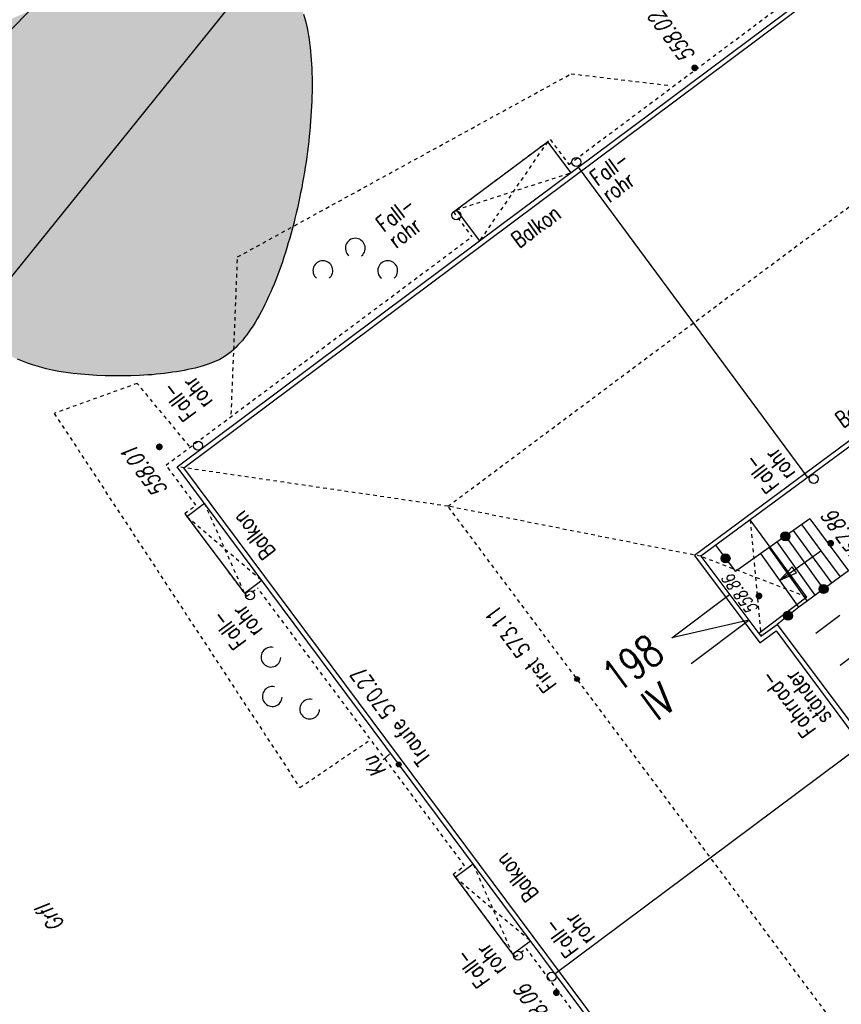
# Model space of a CAD drawing. Header units: metres. Extents: x 2 to 485, y 6 to 594.
# Tile 33 of 176: x 144 to 167, y 223 to 250. Entities that reach past the tile are written whole.
import ezdxf
from ezdxf.enums import TextEntityAlignment as Align

# ---------------------------------------------------------------- set-up
doc = ezdxf.new("R2010")
doc.units = ezdxf.units.M
doc.header["$LTSCALE"] = 0.0125
for name, pattern in [('260241_A_bea$0$GESTRICHELT', [0.4, 0.2, -0.2]), ('260241_A_bea$0$GESTRICHELTX2', [0.7, 0.5, -0.2]), ('260241_A_bea$0$PUNKTIERT', [0.2, 0, -0.2])]:
    doc.linetypes.add(name, pattern=pattern)
for name, color, linetype in [('260241_A_bea$0$B07_FLSTGR', 9, 'Continuous'), ('260241_A_bea$0$B10_GEBAEUDE', 1, 'Continuous'), ('260241_A_bea$0$B13_GEB_ZUBEHOER', 12, 'Continuous'), ('260241_A_bea$0$B14_GEB_ZUB_GESTR', 12, 'Continuous'), ('260241_A_bea$0$B15_GEB_TXT', 12, 'Continuous'), ('260241_A_bea$0$B23_EINFASS', 5, 'Continuous'), ('260241_A_bea$0$B25_EINFASS_GEPKT', 7, '260241_A_bea$0$PUNKTIERT'), ('260241_A_bea$0$B28_VEINFASS_TXT', 5, 'Continuous'), ('260241_A_bea$0$B30_BEWSYM', 3, 'Continuous'), ('260241_A_bea$0$B31_BEWLIN', 3, 'Continuous'), ('260241_A_bea$0$B32_BEWLIN_GESTR', 3, 'Continuous'), ('260241_A_bea$0$B34_ZUBEHOER_1', 6, 'Continuous'), ('260241_A_bea$0$B36_ZUBEHOER_3', 252, 'Continuous'), ('260241_A_bea$0$B53_HAUPTHOEHEN', 4, 'Continuous'), ('260241_A_bea$0$B54_HOEHEN', 253, 'Continuous')]:
    doc.layers.add(name, color=color, linetype=linetype)
doc.layers.add('260241_A_bea$0$f_fill_baum', color=86, linetype='Continuous', lineweight=18)
doc.styles.add('260241_A_bea$0$ROMANS', font='ROMANS')

# ---------------------------------------------------------------- blocks, each defined once
blk = doc.blocks.new('260241_A_bea$0$HOEHENPKT_ZENTR')
at = {"const_width": 0.75}
blk.add_lwpolyline([(-0.375, 0, 1), (0.375, 0, 1)], format="xyb", close=True, dxfattribs=at)
blk = doc.blocks.new('260241_A_bea$0$GEBUESCH_SYM')
for centre in [(0, 0.127), (-0.18, 0.002), (0.18, 0.002)]:
    blk.add_arc(centre, 0.055, 309.521, 230.479)
blk = doc.blocks.new('260241_A_bea$0$LBS_GELAENDERPKT')
blk.add_hatch(color=256).paths.add_polyline_path([(0.5, 0, 1), (-0.5, 0, 1)])
blk.add_circle((0, 0), 0.5)
blk = doc.blocks.new('260241_A_bea$0$LBS_PFEILSPITZE')
for p, q in [((0, 0), (-0.995, 0.2)), ((-0.995, 0.2), (-0.995, -0.2)), ((-0.995, -0.2), (0, 0))]:
    blk.add_line(p, q)
blk = doc.blocks.new('260241_A_bea$0$Laubbaum_Stamm')
at = {"lineweight": -2}
blk.add_hatch(color=256, dxfattribs=at).paths.add_polyline_path([(0, 0.5, -1), (0, -0.5, -1)], flags=0)
blk = doc.blocks.new('260241_A_bea$0$Hoehenpunkt_einfach')
at = {"lineweight": -2}
blk.add_hatch(color=256, dxfattribs=at).paths.add_polyline_path([(0, 0.105, -1), (0, -0.105, -1)], flags=0)
blk.add_circle((0, 0), 0.105, dxfattribs=at)

msp = doc.modelspace()

# ---------------------------------------------------------------- hatches: boundary and pattern name
at = {"layer": '260241_A_bea$0$f_fill_baum'}
h = msp.add_hatch(color=256, dxfattribs=at)
h.dxf.hatch_style = 1
h.paths.add_polyline_path([(139.386, 244.733), (139.383, 244.863), (139.409, 245.014), (139.457, 245.179), (139.481, 245.261), (139.51, 245.347), (139.545, 245.436), (139.58, 245.526), (139.62, 245.618), (139.664, 245.713), (139.708, 245.808), (139.757, 245.905), (139.809, 246.003), (139.862, 246.102), (139.919, 246.203), (139.979, 246.304), (140.039, 246.405), (140.102, 246.507), (140.167, 246.61), (140.232, 246.712), (140.3, 246.814), (140.37, 246.916), (140.44, 247.018), (140.512, 247.119), (140.585, 247.219), (140.659, 247.32), (140.734, 247.419), (140.81, 247.516), (140.886, 247.613), (140.962, 247.709), (141.039, 247.802), (141.115, 247.894), (141.191, 247.984), (141.267, 248.07), (141.344, 248.157), (141.42, 248.241), (141.495, 248.321), (141.57, 248.4), (141.643, 248.475), (141.715, 248.546), (141.787, 248.617), (141.858, 248.683), (141.926, 248.744), (141.995, 248.805), (142.061, 248.861), (142.126, 248.911), (142.225, 248.989), (142.341, 249.07), (142.468, 249.152), (142.595, 249.233), (142.734, 249.316), (142.881, 249.398), (143.028, 249.481), (143.184, 249.563), (143.344, 249.644), (143.505, 249.726), (143.671, 249.807), (143.838, 249.885), (144.005, 249.962), (144.173, 250.037), (144.339, 250.108), (144.506, 250.18), (144.671, 250.248), (144.83, 250.311), (144.989, 250.374), (145.143, 250.432), (145.288, 250.484), (145.432, 250.535), (145.568, 250.581), (145.693, 250.619), (145.786, 250.648), (145.888, 250.678), (145.997, 250.708), (146.106, 250.738), (146.222, 250.769), (146.343, 250.799), (146.464, 250.829), (146.59, 250.859), (146.721, 250.889), (146.852, 250.918), (146.987, 250.946), (147.126, 250.973), (147.265, 251.001), (147.408, 251.028), (147.553, 251.054), (147.697, 251.079), (147.843, 251.103), (147.991, 251.126), (148.139, 251.149), (148.289, 251.17), (148.438, 251.19), (148.588, 251.21), (148.738, 251.228), (148.887, 251.244), (149.036, 251.26), (149.183, 251.274), (149.328, 251.285), (149.473, 251.296), (149.616, 251.304), (149.756, 251.309), (149.896, 251.315), (150.032, 251.318), (150.164, 251.317), (150.297, 251.317), (150.426, 251.314), (150.549, 251.307), (150.671, 251.3), (150.788, 251.289), (150.899, 251.275), (151.01, 251.261), (151.114, 251.243), (151.211, 251.221), (151.403, 251.176), (151.565, 251.115), (151.689, 251.035), (151.796, 250.964), (151.892, 250.867), (151.977, 250.746), (152.062, 250.626), (152.136, 250.483), (152.2, 250.32), (152.263, 250.156), (152.316, 249.972), (152.359, 249.772), (152.38, 249.671), (152.398, 249.566), (152.414, 249.457), (152.43, 249.349), (152.444, 249.237), (152.456, 249.121), (152.468, 249.006), (152.477, 248.887), (152.484, 248.765), (152.491, 248.643), (152.495, 248.518), (152.497, 248.39), (152.499, 248.263), (152.499, 248.133), (152.497, 248.001), (152.495, 247.869), (152.491, 247.735), (152.485, 247.599), (152.478, 247.463), (152.469, 247.325), (152.458, 247.185), (152.448, 247.046), (152.436, 246.906), (152.422, 246.765), (152.407, 246.624), (152.39, 246.482), (152.372, 246.339), (152.353, 246.196), (152.332, 246.052), (152.309, 245.908), (152.287, 245.765), (152.263, 245.621), (152.237, 245.478), (152.21, 245.334), (152.181, 245.191), (152.151, 245.049), (152.121, 244.907), (152.09, 244.765), (152.057, 244.625), (152.024, 244.485), (151.99, 244.346), (151.954, 244.209), (151.917, 244.071), (151.879, 243.935), (151.839, 243.801), (151.8, 243.667), (151.759, 243.535), (151.717, 243.406), (151.674, 243.276), (151.63, 243.149), (151.584, 243.025), (151.538, 242.9), (151.491, 242.778), (151.442, 242.659), (151.394, 242.54), (151.344, 242.425), (151.293, 242.313), (151.242, 242.202), (151.19, 242.094), (151.137, 241.99), (151.084, 241.886), (151.029, 241.786), (150.973, 241.691), (150.917, 241.595), (150.86, 241.504), (150.801, 241.417), (150.743, 241.331), (150.684, 241.25), (150.624, 241.174), (150.564, 241.097), (150.502, 241.026), (150.44, 240.96), (150.378, 240.895), (150.315, 240.835), (150.251, 240.782), (150.187, 240.729), (150.122, 240.682), (150.058, 240.642), (149.933, 240.565), (149.784, 240.497), (149.614, 240.438), (149.444, 240.378), (149.254, 240.327), (149.05, 240.284), (148.948, 240.263), (148.843, 240.244), (148.735, 240.227), (148.626, 240.209), (148.515, 240.193), (148.402, 240.179), (148.289, 240.166), (148.174, 240.154), (148.057, 240.144), (147.941, 240.135), (147.823, 240.128), (147.705, 240.123), (147.468, 240.111), (147.228, 240.107), (146.992, 240.109), (146.756, 240.112), (146.523, 240.122), (146.3, 240.139), (146.076, 240.155), (145.862, 240.178), (145.662, 240.207), (145.462, 240.235), (145.277, 240.27), (145.114, 240.31), (144.993, 240.34), (144.866, 240.377), (144.733, 240.421), (144.6, 240.466), (144.461, 240.518), (144.318, 240.576), (144.175, 240.634), (144.027, 240.698), (143.876, 240.767), (143.725, 240.836), (143.57, 240.911), (143.413, 240.991), (143.257, 241.071), (143.099, 241.156), (142.941, 241.245), (142.861, 241.289), (142.781, 241.334), (142.702, 241.38), (142.623, 241.427), (142.544, 241.474), (142.465, 241.522), (142.386, 241.57), (142.308, 241.619), (142.23, 241.669), (142.152, 241.719), (142.075, 241.77), (141.998, 241.822), (141.921, 241.874), (141.844, 241.926), (141.768, 241.979), (141.692, 242.031), (141.617, 242.084), (141.542, 242.137), (141.468, 242.191), (141.395, 242.245), (141.323, 242.3), (141.25, 242.354), (141.178, 242.409), (141.108, 242.464), (141.038, 242.519), (140.969, 242.575), (140.901, 242.631), (140.834, 242.687), (140.769, 242.743), (140.705, 242.8), (140.577, 242.912), (140.455, 243.025), (140.341, 243.138), (140.227, 243.251), (140.12, 243.363), (140.022, 243.474), (139.925, 243.586), (139.837, 243.697), (139.759, 243.807), (139.681, 243.916), (139.614, 244.024), (139.559, 244.13), (139.504, 244.236), (139.461, 244.339), (139.431, 244.44), (139.402, 244.541), (139.386, 244.639)])

# ---------------------------------------------------------------- linework, layer by layer
at = {"color": 252}
for centre in [(159.836, 246.05), (156.501, 244.571), (149.332, 238.17), (166.431, 237.25), (150.778, 234.014), (158.216, 224.008), (159.15, 223.423)]:
    msp.add_ellipse(centre, major_axis=(0.0884, 0.0884), ratio=1, start_param=5.497787, end_param=11.780972, dxfattribs=at)
at = {"layer": '260241_A_bea$0$B07_FLSTGR', "color": 30, "linetype": 'Continuous'}
msp.add_line((252.442, 377), (68.772, 149.52), dxfattribs=at)
at = {"layer": '260241_A_bea$0$B10_GEBAEUDE', "color": 7, "linetype": 'Continuous'}
for p, q in [((148.934, 237.561), (173.722, 256.075)), ((159.884, 245.902), (166.258, 237.287)), ((171.786, 241.553), (163.114, 235.118)), ((165.452, 215.402), (148.934, 237.561)), ((163.114, 235.118), (164.935, 232.7)), ((164.935, 232.7), (165.385, 233.028)), ((165.385, 233.028), (171.85, 224.331)), ((167.859, 229.935), (159.25, 223.504))]:
    msp.add_line(p, q, dxfattribs=at)
at = {"layer": '260241_A_bea$0$B13_GEB_ZUBEHOER', "color": 7, "linetype": 'Continuous'}
for p, q in [((157.148, 243.858), (173.645, 256.179)), ((156.503, 244.722), (159.035, 246.613)), ((159.035, 246.613), (159.68, 245.749)), ((156.503, 244.722), (157.148, 243.858)), ((148.753, 237.587), (157.148, 243.858)), ((171.878, 241.43), (163.291, 235.099)), ((165.348, 215.324), (148.753, 237.587)), ((149.023, 236.209), (149.509, 236.572)), ((149.023, 236.209), (150.619, 234.072)), ((166.242, 233.969), (164.663, 236.111)), ((166.095, 235.977), (166.629, 235.252)), ((166.322, 236.136), (167.393, 234.694)), ((166.933, 234.359), (165.869, 235.817)), ((166.473, 234.023), (165.416, 235.498)), ((165.642, 235.657), (166.703, 234.191)), ((166.014, 233.687), (164.963, 235.178)), ((165.189, 235.338), (166.243, 233.855)), ((165.488, 234.433), (166.629, 235.252)), ((166.629, 235.252), (167.163, 234.526)), ((163.291, 235.099), (164.962, 232.88)), ((150.619, 234.072), (151.103, 234.434)), ((162.492, 232.836), (164.089, 234.039)), ((166.242, 233.969), (164.901, 232.96)), ((164.625, 233.328), (162.492, 232.836)), ((163.027, 232.125), (164.625, 233.328)), ((164.962, 232.88), (165.413, 233.208)), ((165.413, 233.208), (172.006, 224.387)), ((156.475, 226.188), (156.973, 226.56)), ((156.475, 226.188), (158.069, 224.053)), ((158.069, 224.053), (158.565, 224.423))]:
    msp.add_line(p, q, dxfattribs=at)
at = {"layer": '260241_A_bea$0$B14_GEB_ZUB_GESTR', "color": 7, "linetype": '260241_A_bea$0$GESTRICHELTX2'}
for p, q in [((156.272, 236.49), (185.012, 257.94)), ((159.035, 246.613), (157.148, 243.858)), ((156.503, 244.722), (159.68, 245.749)), ((156.272, 236.49), (148.753, 237.587)), ((149.509, 236.572), (150.619, 234.072)), ((198.602, 179.82), (156.272, 236.49)), ((163.291, 235.099), (156.272, 236.49)), ((149.023, 236.209), (151.103, 234.434)), ((164.663, 236.111), (164.962, 232.88)), ((166.242, 233.969), (163.291, 235.099)), ((158.069, 224.053), (156.973, 226.56)), ((156.475, 226.188), (158.565, 224.423))]:
    msp.add_line(p, q, dxfattribs=at)
at = {"layer": '260241_A_bea$0$B23_EINFASS', "color": 252, "linetype": 'Continuous'}
msp.add_line((151.417, 257.053), (142.667, 248.256), dxfattribs=at)
at = {"layer": '260241_A_bea$0$B25_EINFASS_GEPKT', "color": 7, "linetype": '260241_A_bea$0$PUNKTIERT', "ltscale": 0.5}
for p, q in [((159.628, 245.985), (173.513, 256.356)), ((156.423, 244.662), (159.115, 246.673)), ((159.115, 246.673), (159.628, 245.985)), ((156.423, 244.662), (156.936, 243.975)), ((148.445, 237.632), (156.936, 243.975)), ((149.273, 236.521), (148.445, 237.632)), ((148.963, 236.289), (149.273, 236.521)), ((148.963, 236.289), (150.678, 233.992)), ((150.678, 233.992), (150.987, 234.222)), ((156.736, 226.508), (150.987, 234.222)), ((156.415, 226.268), (156.736, 226.508)), ((156.415, 226.268), (158.128, 223.973)), ((158.128, 223.973), (158.448, 224.212)), ((159.693, 222.542), (158.448, 224.212))]:
    msp.add_line(p, q, dxfattribs=at)
at = {"layer": '260241_A_bea$0$B28_VEINFASS_TXT', "color": 252, "linetype": 'Continuous'}
msp.add_line((154.645, 229.608), (154.469, 229.452), dxfattribs=at)
at = {"layer": '260241_A_bea$0$B31_BEWLIN', "linetype": 'Continuous'}
msp.add_lwpolyline([(152.263, 250.156), (152.316, 249.972), (152.359, 249.772), (152.38, 249.671), (152.398, 249.566), (152.414, 249.457), (152.43, 249.349), (152.444, 249.237), (152.456, 249.121), (152.468, 249.006), (152.477, 248.887), (152.484, 248.765), (152.491, 248.643), (152.495, 248.518), (152.497, 248.39), (152.499, 248.263), (152.499, 248.133), (152.497, 248.001), (152.495, 247.869), (152.491, 247.735), (152.485, 247.599), (152.478, 247.463), (152.469, 247.325), (152.458, 247.185), (152.448, 247.046), (152.436, 246.906), (152.422, 246.765), (152.407, 246.624), (152.39, 246.482), (152.372, 246.339), (152.353, 246.196), (152.332, 246.052), (152.309, 245.908), (152.287, 245.765), (152.263, 245.621), (152.237, 245.478), (152.21, 245.334), (152.181, 245.191), (152.151, 245.049), (152.121, 244.907), (152.09, 244.765), (152.057, 244.625), (152.024, 244.485), (151.99, 244.346), (151.954, 244.209), (151.917, 244.071), (151.879, 243.935), (151.839, 243.801), (151.8, 243.667), (151.759, 243.535), (151.717, 243.406), (151.674, 243.276), (151.63, 243.149), (151.584, 243.025), (151.538, 242.9), (151.491, 242.778), (151.442, 242.659), (151.394, 242.54), (151.344, 242.425), (151.293, 242.313), (151.242, 242.202), (151.19, 242.094), (151.137, 241.99), (151.084, 241.886), (151.029, 241.786), (150.973, 241.691), (150.917, 241.595), (150.86, 241.504), (150.801, 241.417), (150.743, 241.331), (150.684, 241.25), (150.624, 241.174), (150.564, 241.097), (150.502, 241.026), (150.44, 240.96), (150.378, 240.895), (150.315, 240.835), (150.251, 240.782), (150.187, 240.729), (150.122, 240.682), (150.058, 240.642), (149.933, 240.565), (149.784, 240.497), (149.614, 240.438), (149.444, 240.378), (149.254, 240.327), (149.05, 240.284), (148.948, 240.263), (148.843, 240.244), (148.735, 240.227), (148.626, 240.209), (148.515, 240.193), (148.402, 240.179), (148.289, 240.166), (148.174, 240.154), (148.057, 240.144), (147.941, 240.135), (147.823, 240.128), (147.705, 240.123), (147.468, 240.111), (147.228, 240.107), (146.992, 240.109), (146.756, 240.112), (146.523, 240.122), (146.3, 240.139), (146.076, 240.155), (145.862, 240.178), (145.662, 240.207), (145.462, 240.235), (145.277, 240.27), (145.114, 240.31), (144.993, 240.34), (144.866, 240.377), (144.733, 240.421), (144.6, 240.466), (144.461, 240.518), (144.318, 240.576)], dxfattribs=at)
at = {"layer": '260241_A_bea$0$B32_BEWLIN_GESTR', "linetype": '260241_A_bea$0$GESTRICHELT'}
for p, q in [((150.43, 243.415), (159.696, 248.5)), ((159.696, 248.5), (162.466, 248.17)), ((150.255, 239.046), (150.43, 243.415)), ((147.645, 239.901), (145.341, 239.069)), ((149.094, 238.157), (147.645, 239.901)), ((145.341, 239.069), (152.158, 228.676)), ((152.158, 228.676), (154.103, 229.996))]:
    msp.add_line(p, q, dxfattribs=at)
at = {"layer": '260241_A_bea$0$B34_ZUBEHOER_1', "color": 252, "linetype": 'Continuous'}
for p, q in [((166.487, 232.962), (167.158, 233.468)), ((167.16, 232.072), (167.83, 232.579))]:
    msp.add_line(p, q, dxfattribs=at)
at = {"layer": '260241_A_bea$0$B36_ZUBEHOER_3', "color": 252, "linetype": 'Continuous'}
for p, q in [((166.322, 236.136), (164.963, 235.178)), ((163.706, 235.406), (164.254, 234.679)), ((164.963, 235.178), (164.254, 234.679)), ((167.393, 234.694), (166.014, 233.687)), ((166.014, 233.687), (165.413, 233.208))]:
    msp.add_line(p, q, dxfattribs=at)

# ---------------------------------------------------------------- block references
at = {"layer": '260241_A_bea$0$B13_GEB_ZUBEHOER', "color": 7, "xscale": 0.5, "yscale": 0.5, "rotation": 215.6641598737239}
msp.add_blockref('260241_A_bea$0$LBS_PFEILSPITZE', (165.488, 234.433), dxfattribs=at)
at = {"layer": '260241_A_bea$0$B30_BEWSYM', "xscale": 0.819999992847, "yscale": 0.819999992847, "zscale": 0.819999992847}
msp.add_blockref('260241_A_bea$0$Laubbaum_Stamm', (148.212, 243.63), dxfattribs=at)
at = {"layer": '260241_A_bea$0$B30_BEWSYM', "xscale": 5, "yscale": 5}
msp.add_blockref('260241_A_bea$0$GEBUESCH_SYM', (153.699, 243.022), dxfattribs=at)
at = {"layer": '260241_A_bea$0$B30_BEWSYM', "xscale": 5, "yscale": 5, "rotation": 126.701109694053}
msp.add_blockref('260241_A_bea$0$GEBUESCH_SYM', (151.903, 231.585), dxfattribs=at)
at = {"layer": '260241_A_bea$0$B36_ZUBEHOER_3', "color": 252, "xscale": 0.25, "yscale": 0.25}
for p, rotation in [((165.642, 235.657), 215.1762626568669), ((163.98, 235.042), 306.9812796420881), ((166.703, 234.191), 216.138387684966), ((165.713, 233.448), 218.555020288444)]:
    msp.add_blockref('260241_A_bea$0$LBS_GELAENDERPKT', p, dxfattribs=dict(at, rotation=rotation))
at = {"layer": '260241_A_bea$0$B54_HOEHEN', "color": 252, "xscale": 0.125, "yscale": 0.125}
for p in [(163.124, 248.664), (148.257, 238.139), (166.9, 235.462), (164.909, 234), (159.283, 222.981)]:
    msp.add_blockref('260241_A_bea$0$HOEHENPKT_ZENTR', p, dxfattribs=at)
at = {"layer": '260241_A_bea$0$B54_HOEHEN', "color": 252, "xscale": 0.625, "yscale": 0.625, "zscale": 0.625}
for p in [(159.856, 231.691), (154.907, 229.318)]:
    msp.add_blockref('260241_A_bea$0$Hoehenpunkt_einfach', p, dxfattribs=at)

# ---------------------------------------------------------------- texts
at = {"layer": '260241_A_bea$0$B15_GEB_TXT', "color": 7, "style": '260241_A_bea$0$ROMANS', "width": 0.75}
for s, height, rotation, p in [('Balkon', 0.45, 36.482, (158.251, 243.643)), ('Balkon', 0.45, 36.482, (167.245, 238.647)), ('Balkon', 0.45, 127.5994, (151.508, 235.232)), ('198', 0.875, 36.3708, (160.979, 231.279)), ('Traufe 570.27', 0.45, 126.7011, (155.822, 229.498)), ('IV', 0.875, 36.3708, (162.075, 230.501)), ('Balkon', 0.45, 127.6009, (158.81, 225.723))]:
    msp.add_text(s, height=height, rotation=rotation, dxfattribs=at).set_placement(p)
msp.add_text('First 573.11', height=0.45, rotation=126.7581, dxfattribs=at).set_placement((157.27, 233.507), align=Align.TOP_RIGHT)
at = {"layer": '260241_A_bea$0$B28_VEINFASS_TXT', "color": 252, "style": '260241_A_bea$0$ROMANS', "oblique": 15, "width": 0.75}
for s, rotation, p in [('Ku', 126.3859, (154.414, 229.375)), ('Grfl', 126.7027, (145.411, 225.19))]:
    msp.add_text(s, height=0.45, rotation=rotation, dxfattribs=at).set_placement(p, align=Align.CENTER)
at = {"layer": '260241_A_bea$0$B34_ZUBEHOER_1', "color": 252, "style": '260241_A_bea$0$ROMANS', "width": 0.75}
for s, rotation, p in [('Fall-', 35.9547, (160.427, 245.359)), ('rohr', 35.9547, (160.757, 244.904)), ('Fall-', 36.9715, (154.495, 244.081)), ('rohr', 36.9715, (154.834, 243.632)), ('rohr', 126.3144, (149.762, 239.394)), ('Fall-', 126.3144, (149.309, 239.061)), ('rohr', 127.0174, (165.941, 237.409)), ('Fall-', 127.0174, (165.492, 237.071)), ('rohr', 126.3144, (151.146, 233.054)), ('Fall-', 126.3144, (150.693, 232.72)), ('ständer', 126.5076, (166.948, 230.629)), ('Fahrrad-', 126.5076, (166.509, 230.277)), ('rohr', 126.3144, (160.374, 224.501)), ('Fall-', 126.3144, (159.921, 224.168)), ('rohr', 126.3144, (157.916, 223.655)), ('Fall-', 126.3144, (157.463, 223.322))]:
    msp.add_text(s, height=0.45, rotation=rotation, dxfattribs=at).set_placement(p)
at = {"layer": '260241_A_bea$0$B53_HAUPTHOEHEN', "color": 252, "style": '260241_A_bea$0$ROMANS', "oblique": 15, "width": 0.75}
msp.add_text('558.02', height=0.45, rotation=126.6418, dxfattribs=at).set_placement((162.977, 248.882), align=Align.MIDDLE_LEFT)
for s, p in [('558.01', (148.035, 237.587)), ('558.06', (158.952, 222.628))]:
    msp.add_text(s, height=0.45, rotation=126.6418, dxfattribs=at).set_placement(p, align=Align.CENTER)
msp.add_text('557.86', height=0.45, rotation=126.6418, dxfattribs=at).set_placement((167.131, 235.5), align=Align.TOP_CENTER)
msp.add_text('558.86', height=0.35, rotation=126.6418, dxfattribs=at).set_placement((164.904, 233.642))

doc.saveas('drawing.dxf')
